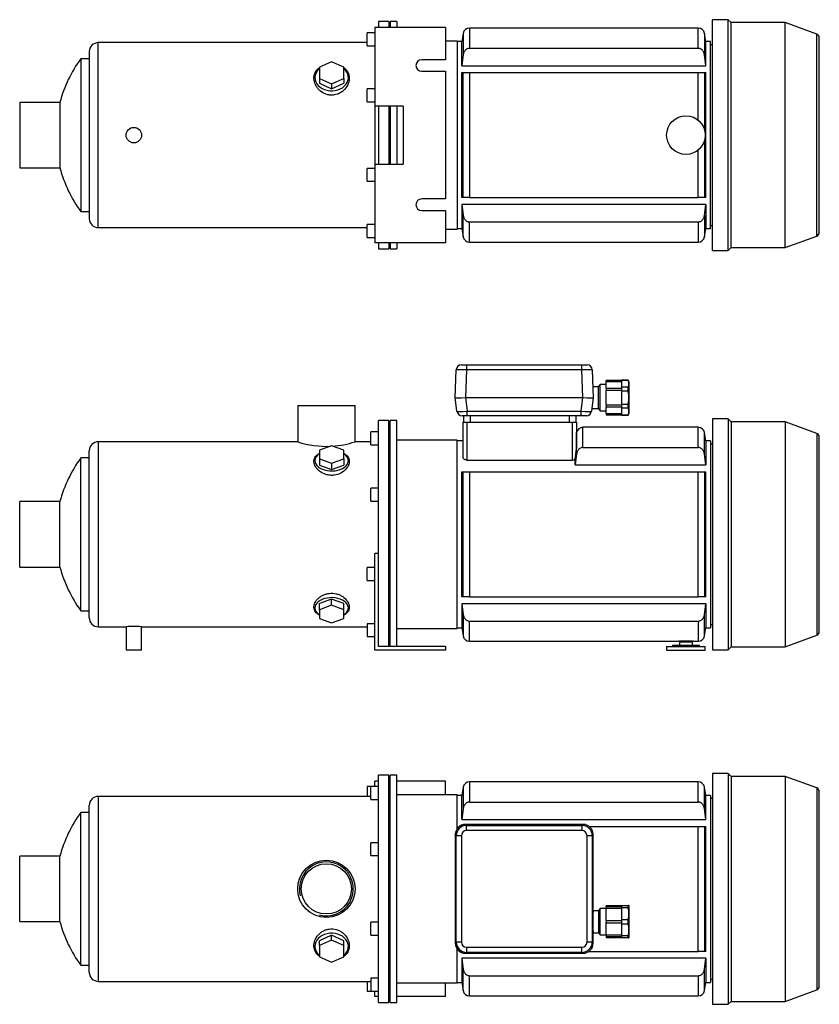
# Model space of a CAD drawing. Header units: millimetres. Extents: x 29 to 1195, y 10 to 789.
# Tile 1 of 2: x 29 to 649, y 25 to 789. Entities that reach past the tile are written whole.
import ezdxf

# ---------------------------------------------------------------- set-up
doc = ezdxf.new("R2010")
doc.units = ezdxf.units.MM
for name, color, linetype in [('BASETTA_MEC_80-9', 7, 'Continuous'), ('CARCASSA_MEC_90_', 7, 'Continuous'), ('COPRIVENTOLA_MEC', 7, 'Continuous'), ('CORPO_MH_9_[7]', 7, 'Continuous'), ('FLANGIA_MOTORE_T', 7, 'Continuous'), ('GHIERA_PG13_5_CO', 7, 'Continuous'), ('PIEDINO_MEC_90_I', 7, 'Continuous'), ('STAFFA_3-5-9_INT', 7, 'Continuous')]:
    doc.layers.add(name, color=color, linetype=linetype)

# ---------------------------------------------------------------- blocks, each defined once
blk = doc.blocks.new('SE1')
at = {"layer": 'BASETTA_MEC_80-9', "color": 7, "linetype": 'Continuous'}
for p, q in [((466, 164.77), (374.99, 164.77)), ((374.99, 164.77), (375.75, 164.02)), ((375.75, 164.02), (465.24, 164.02)), ((375.75, 160.02), (375.75, 164.02)), ((465.24, 164.02), (466, 164.77)), ((465.24, 164.02), (465.24, 160.02)), ((366.99, 156.78), (366.99, 72.77)), ((367.75, 156.02), (366.99, 156.78)), ((367.75, 73.52), (367.75, 156.02)), ((371.75, 156.02), (367.75, 156.02)), ((371.75, 156.02), (371.75, 73.52)), ((465.24, 160.02), (375.75, 160.02)), ((469.24, 73.52), (469.24, 156.02)), ((473.24, 156.02), (469.24, 156.02)), ((473.99, 156.78), (473.24, 156.02)), ((473.24, 156.02), (473.24, 73.52)), ((473.99, 97.77), (473.99, 156.78)), ((479.49, 99.47), (477.99, 97.97)), ((479.49, 79.07), (479.49, 99.47)), ((483.99, 99.47), (479.49, 99.47)), ((477.99, 97.77), (473.99, 97.77)), ((477.99, 97.97), (477.99, 80.57)), ((473.99, 72.77), (473.99, 80.77)), ((473.99, 80.77), (477.99, 80.77)), ((477.99, 80.57), (479.49, 79.07)), ((479.49, 79.07), (483.99, 79.07)), ((366.99, 72.77), (367.75, 73.52)), ((371.75, 73.52), (367.75, 73.52)), ((375.75, 69.53), (465.24, 69.53)), ((375.75, 69.53), (375.75, 65.53)), ((465.24, 65.53), (465.24, 69.53)), ((473.24, 73.52), (469.24, 73.52)), ((473.24, 73.52), (473.99, 72.77)), ((375.75, 65.53), (374.99, 64.77)), ((374.99, 64.77), (466, 64.77)), ((465.24, 65.53), (375.75, 65.53)), ((466, 64.77), (465.24, 65.53))]:
    blk.add_line(p, q, dxfattribs=at)
for centre, start, end in [((375.75, 156.02), 90.03487, 179.96513), ((465.24, 156.02), 0.03487, 89.96513), ((375.75, 73.53), 180.03487, 269.96513), ((465.24, 73.53), 270.03487, 359.96513)]:
    blk.add_arc(centre, 8, start, end, dxfattribs=at)
for centre, major_axis, ratio, start_param, end_param in [((375.01, 156.76), (5.68, -5.68), 0.995756, 2.363621, 3.919564), ((465.98, 156.76), (-5.68, -5.68), 0.995756, 2.363621, 3.919564), ((375.75, 156.02), (2.83, -2.83), 0.998783, 2.356803, 3.926382), ((465.24, 156.02), (-2.83, -2.83), 0.998783, 2.356803, 3.926382), ((473.99, 89.27), (0, -8.5), 0.034921, 3.141593, 6.283185), ((375.01, 72.79), (5.68, 5.68), 0.995756, 2.363621, 3.919564), ((375.75, 73.53), (2.83, 2.83), 0.998783, 2.356803, 3.926382), ((465.24, 73.53), (-2.83, 2.83), 0.998783, 2.356803, 3.926382), ((465.98, 72.79), (-5.68, 5.68), 0.995756, 2.363621, 3.919564)]:
    blk.add_ellipse(centre, major_axis=major_axis, ratio=ratio, start_param=start_param, end_param=end_param, dxfattribs=at)
for points in [[(374.93, 164.77), (374.96, 164.77), (374.99, 164.77)], [(466, 164.77), (466.03, 164.77), (466.05, 164.77)], [(366.99, 156.78), (366.99, 156.81), (366.99, 156.83)], [(473.99, 156.83), (473.99, 156.81), (473.99, 156.78)], [(366.99, 72.71), (366.99, 72.74), (366.99, 72.77)], [(473.99, 72.77), (473.99, 72.74), (473.99, 72.71)], [(374.99, 64.77), (374.96, 64.77), (374.93, 64.77)], [(466.05, 64.77), (466.03, 64.77), (466, 64.77)]]:
    blk.add_open_spline(points, degree=2, dxfattribs=at)
at = {"layer": 'CARCASSA_MEC_90_', "color": 7, "linetype": 'Continuous'}
for p, q in [((373.12, 193.64), (371.99, 187.27)), ((373.12, 193.64), (373.12, 176.97)), ((378.04, 197.77), (378.04, 182.13)), ((555.45, 197.77), (378.04, 197.77)), ((555.45, 182.13), (555.45, 197.77)), ((560.37, 176.97), (560.37, 193.64)), ((561.49, 187.27), (560.37, 193.64)), ((371.99, 187.27), (368.49, 187.27)), ((371.99, 168.66), (371.99, 187.27)), ((561.49, 168.66), (561.49, 187.27)), ((564.99, 187.27), (561.49, 187.27)), ((564.99, 187.27), (564.99, 42.27)), ((566.49, 184.77), (564.99, 184.77)), ((373.12, 176.97), (371.99, 168.66)), ((378.04, 182.13), (555.45, 182.13)), ((561.49, 168.66), (560.37, 176.97)), ((371.99, 168.66), (561.49, 168.66)), ((470.67, 163.27), (555.45, 163.27)), ((555.45, 66.27), (555.45, 163.27)), ((555.45, 163.27), (560.37, 163.27)), ((560.37, 163.27), (561.49, 163.27)), ((560.37, 163.27), (560.37, 66.27)), ((561.49, 66.27), (561.49, 163.27)), ((470.67, 66.27), (555.45, 66.27)), ((560.37, 66.27), (555.45, 66.27)), ((561.49, 66.27), (560.37, 66.27)), ((561.49, 60.89), (371.99, 60.89)), ((371.99, 60.89), (371.99, 42.27)), ((560.37, 52.58), (561.49, 60.89)), ((561.49, 60.89), (561.49, 42.27)), ((373.12, 35.91), (373.12, 52.58)), ((378.04, 47.42), (555.45, 47.42)), ((378.04, 31.77), (378.04, 47.42)), ((555.45, 47.42), (555.45, 31.77)), ((560.37, 35.91), (560.37, 52.58)), ((368.49, 42.27), (371.99, 42.27)), ((371.99, 42.27), (373.12, 35.91)), ((560.37, 35.91), (561.49, 42.27)), ((561.49, 42.27), (564.99, 42.27)), ((564.99, 44.77), (566.49, 44.77)), ((378.04, 31.77), (555.45, 31.77))]:
    blk.add_line(p, q, dxfattribs=at)
for centre, start, end in [((378.04, 192.77), 90, 170), ((555.45, 192.77), 10, 90), ((378.04, 36.77), 190, 270), ((555.45, 36.77), 270, 350)]:
    blk.add_arc(centre, 5, start, end, dxfattribs=at)
for points, knots in [([(378.04, 182.13), (377.71, 182.13), (377.39, 182.09), (376.77, 181.94), (376.46, 181.82), (375.88, 181.54), (375.61, 181.36), (375.09, 180.96), (374.86, 180.73), (374.44, 180.24), (374.24, 179.98), (373.9, 179.43), (373.76, 179.14), (373.5, 178.54), (373.4, 178.23), (373.23, 177.61), (373.16, 177.29), (373.12, 176.97)], [0, 0, 0, 0, 0.125, 0.125, 0.25, 0.25, 0.375, 0.375, 0.5, 0.5, 0.625, 0.625, 0.75, 0.75, 0.875, 0.875, 1, 1, 1, 1]), ([(560.37, 176.97), (560.28, 177.61), (560.12, 178.23), (559.74, 179.13), (559.59, 179.42), (559.25, 179.97), (559.06, 180.23), (558.64, 180.72), (558.4, 180.95), (557.89, 181.35), (557.62, 181.53), (557.18, 181.75), (557.03, 181.81), (556.73, 181.93), (556.57, 181.97), (556.1, 182.09), (555.78, 182.13), (555.45, 182.13)], [0, 0, 0, 0, 0.25, 0.25, 0.375, 0.375, 0.5, 0.5, 0.625, 0.625, 0.75, 0.75, 0.8125, 0.8125, 0.875, 0.875, 1, 1, 1, 1]), ([(373.12, 52.58), (373.21, 51.94), (373.37, 51.31), (373.75, 50.42), (373.9, 50.13), (374.24, 49.58), (374.43, 49.32), (374.85, 48.83), (375.09, 48.6), (375.6, 48.19), (375.87, 48.02), (376.3, 47.8), (376.46, 47.73), (376.76, 47.62), (376.92, 47.57), (377.39, 47.46), (377.71, 47.42), (378.04, 47.42)], [0, 0, 0, 0, 0.25, 0.25, 0.375, 0.375, 0.5, 0.5, 0.625, 0.625, 0.75, 0.75, 0.8125, 0.8125, 0.875, 0.875, 1, 1, 1, 1]), ([(555.45, 47.42), (555.77, 47.42), (556.09, 47.46), (556.72, 47.61), (557.03, 47.72), (557.61, 48.01), (557.88, 48.19), (558.39, 48.59), (558.63, 48.82), (559.05, 49.31), (559.25, 49.57), (559.58, 50.12), (559.73, 50.41), (559.99, 51.01), (560.09, 51.31), (560.26, 51.94), (560.33, 52.26), (560.37, 52.58)], [0, 0, 0, 0, 0.125, 0.125, 0.25, 0.25, 0.375, 0.375, 0.5, 0.5, 0.625, 0.625, 0.75, 0.75, 0.875, 0.875, 1, 1, 1, 1])]:
    blk.add_open_spline(points, degree=3, knots=knots, dxfattribs=at)
blk.add_open_spline([(371.99, 60.89), (372.36, 58.12), (372.73, 55.35), (373.12, 52.58)], degree=3, dxfattribs=at)
at = {"layer": 'COPRIVENTOLA_MEC', "color": 7, "linetype": 'Continuous'}
for p, q in [((566.49, 204.32), (566.49, 25.22)), ((578.79, 204.32), (566.49, 204.32)), ((578.79, 204.32), (578.79, 25.22)), ((581.09, 202.02), (578.79, 204.32)), ((581.09, 202.02), (581.09, 27.52)), ((622.94, 202.02), (581.09, 202.02)), ((622.94, 202.02), (622.94, 27.52)), ((647.52, 193.08), (622.94, 202.02)), ((647.52, 193.08), (647.52, 36.47)), ((649.49, 39.29), (649.49, 190.26)), ((622.94, 27.52), (647.52, 36.47)), ((566.49, 25.22), (578.79, 25.22)), ((578.79, 25.22), (581.09, 27.52)), ((581.09, 27.52), (622.94, 27.52))]:
    blk.add_line(p, q, dxfattribs=at)
for centre, start, end in [((646.49, 190.26), 0, 70), ((646.49, 39.29), 290, 0)]:
    blk.add_arc(centre, 3, start, end, dxfattribs=at)
at = {"layer": 'CORPO_MH_9_[7]', "color": 7, "linetype": 'Continuous'}
for p, q in [((307.49, 26.52), (307.49, 203.02)), ((315.49, 203.02), (307.49, 203.02)), ((315.49, 26.52), (315.49, 203.02)), ((301.49, 184.15), (301.49, 194.15)), ((307.49, 194.15), (301.49, 194.15)), ((89.89, 186.52), (89.89, 43.02)), ((301.49, 186.52), (89.89, 186.52)), ((301.49, 184.15), (307.49, 184.15)), ((82.89, 50.02), (82.89, 179.52)), ((76.34, 55.52), (76.34, 174.02)), ((82.89, 174.02), (76.34, 174.02)), ((301.49, 140.58), (301.49, 150.58)), ((307.49, 150.58), (301.49, 150.58)), ((28.89, 89.37), (28.89, 140.17)), ((60.17, 140.17), (28.89, 140.17)), ((60.17, 89.37), (60.17, 140.17)), ((301.49, 140.58), (307.49, 140.58)), ((28.89, 89.37), (60.17, 89.37)), ((301.49, 78.97), (301.49, 88.97)), ((307.49, 88.97), (301.49, 88.97)), ((270.99, 78.78), (261.49, 74.46)), ((280.49, 74.46), (270.99, 78.78)), ((270.99, 75.09), (270.99, 78.78)), ((301.49, 78.97), (307.49, 78.97)), ((270.99, 75.09), (261.49, 70.77)), ((261.49, 70.77), (261.49, 74.46)), ((261.49, 70.77), (261.49, 62.12)), ((280.49, 70.77), (270.99, 75.09)), ((280.49, 70.77), (280.49, 74.46)), ((280.49, 62.12), (280.49, 70.77)), ((261.49, 62.12), (270.99, 57.8)), ((270.99, 57.8), (280.49, 62.12)), ((76.34, 55.52), (82.89, 55.52)), ((89.89, 43.02), (301.49, 43.02)), ((301.49, 45.4), (301.49, 35.4)), ((307.49, 45.4), (301.49, 45.4)), ((301.49, 35.4), (307.49, 35.4)), ((307.49, 26.52), (315.49, 26.52))]:
    blk.add_line(p, q, dxfattribs=at)
for radius in [22.25, 19.48]:
    blk.add_circle((266.89, 114.77), radius, dxfattribs=at)
for centre, radius, start, end in [((89.89, 179.52), 7, 90, 180), ((156.89, 114.77), 100, 143.66538, 165.28566), ((266.89, 114.77), 20.95, 255, 195), ((156.89, 114.77), 100, 194.71434, 216.33462), ((89.89, 50.02), 7, 180, 270)]:
    blk.add_arc(centre, radius, start, end, dxfattribs=at)
for start_param, end_param in [(2.390244, 6.283185), (0, 0.751348)]:
    blk.add_ellipse((270.99, 70.14), major_axis=(-13, 0), ratio=0.788011, start_param=start_param, end_param=end_param, dxfattribs=at)
blk.add_open_spline([(261.49, 62.38), (261.13, 62.65), (260.79, 62.94), (259.9, 63.77), (259.41, 64.34), (258.13, 66.21), (257.59, 67.58), (257.14, 70.53), (257.23, 72.05), (258.08, 75.13), (258.81, 76.62), (260.36, 78.71), (260.94, 79.36), (262.24, 80.58), (262.96, 81.15), (264.52, 82.14), (265.35, 82.56), (267.1, 83.23), (268.03, 83.49), (270.86, 83.93), (272.83, 83.8), (275.56, 83.01), (276.45, 82.64), (278.1, 81.77), (278.87, 81.26), (281, 79.54), (282.15, 78.17), (283.85, 75.27), (284.4, 73.71), (284.85, 70.66), (284.75, 69.13), (283.91, 66.33), (283.17, 65.01), (281.67, 63.35), (281.12, 62.85), (280.52, 62.4)], degree=3, knots=[0.1389216, 0.1389216, 0.1389216, 0.1389216, 0.15625, 0.15625, 0.1875, 0.1875, 0.25, 0.25, 0.3125, 0.3125, 0.375, 0.375, 0.40625, 0.40625, 0.4375, 0.4375, 0.46875, 0.46875, 0.5, 0.5, 0.5625, 0.5625, 0.59375, 0.59375, 0.625, 0.625, 0.6875, 0.6875, 0.75, 0.75, 0.8125, 0.8125, 0.875, 0.875, 0.9041554, 0.9041554, 0.9041554, 0.9041554], dxfattribs=at)
at = {"layer": 'FLANGIA_MOTORE_T', "color": 7, "linetype": 'Continuous'}
for p, q in [((316.49, 201.52), (315.49, 201.52)), ((316.49, 26.52), (316.49, 203.02)), ((321.49, 203.02), (316.49, 203.02)), ((321.49, 26.52), (321.49, 203.02)), ((368.49, 187.77), (321.49, 187.77)), ((368.49, 161.45), (368.49, 187.77)), ((368.49, 41.77), (368.49, 68.09)), ((321.49, 41.77), (368.49, 41.77)), ((315.49, 28.02), (316.49, 28.02)), ((316.49, 26.52), (321.49, 26.52))]:
    blk.add_line(p, q, dxfattribs=at)
at = {"layer": 'GHIERA_PG13_5_CO', "color": 7, "linetype": 'Continuous'}
for p, q in [((483.99, 100.85), (483.99, 101.52)), ((495.99, 101.52), (483.99, 101.52)), ((483.99, 100.85), (483.99, 99.52)), ((495.99, 100.85), (483.99, 100.85)), ((483.99, 89.97), (483.99, 99.52)), ((495.99, 99.52), (483.99, 99.52)), ((495.99, 101.77), (495.99, 99.94)), ((495.99, 101.77), (501.13, 101.77)), ((495.99, 99.94), (495.99, 91.11)), ((501.13, 99.94), (495.99, 99.94)), ((501.13, 99.94), (501.13, 101.77)), ((501.71, 101.77), (501.13, 101.77)), ((501.99, 101.27), (501.71, 101.77)), ((501.99, 77.27), (501.99, 101.27)), ((483.99, 90.02), (483.99, 88.52)), ((495.99, 90.02), (483.99, 90.02)), ((483.99, 79.03), (483.99, 88.57)), ((483.99, 88.52), (495.99, 88.52)), ((495.99, 91.11), (495.99, 87.44)), ((495.99, 91.11), (501.13, 91.11)), ((495.99, 87.44), (495.99, 78.61)), ((501.13, 87.44), (495.99, 87.44)), ((501.13, 87.44), (501.13, 91.11)), ((483.99, 79.03), (495.99, 79.03)), ((483.99, 79.03), (483.99, 77.7)), ((483.99, 77.7), (483.99, 77.02)), ((483.99, 77.7), (495.99, 77.7)), ((483.99, 77.02), (495.99, 77.02)), ((495.99, 78.61), (495.99, 76.77)), ((495.99, 78.61), (501.13, 78.61)), ((501.13, 76.77), (495.99, 76.77)), ((501.13, 76.77), (501.13, 78.61)), ((501.13, 76.77), (501.71, 76.77)), ((501.71, 76.77), (501.99, 77.27))]:
    blk.add_line(p, q, dxfattribs=at)
for centre in [(484.46, 95.52), (484.46, 83.02)]:
    blk.add_arc(centre, 17.24, 345.1617, 14.8383, dxfattribs=at)
at = {"layer": 'STAFFA_3-5-9_INT', "color": 7, "linetype": 'Continuous'}
for p, q in [((298.49, 194.15), (298.49, 186.52)), ((301.49, 194.15), (298.49, 194.15)), ((307.49, 198.27), (304.49, 198.27)), ((304.49, 194.15), (304.49, 198.27)), ((359.49, 198.27), (321.49, 198.27)), ((359.49, 187.77), (359.49, 198.27)), ((298.49, 43.02), (298.49, 35.4)), ((359.49, 31.27), (359.49, 41.77)), ((298.49, 35.4), (301.49, 35.4)), ((304.49, 31.27), (304.49, 35.4)), ((307.49, 31.27), (304.49, 31.27)), ((359.49, 31.27), (321.49, 31.27))]:
    blk.add_line(p, q, dxfattribs=at)
blk = doc.blocks.new('SE2')
at = {"layer": 'BASETTA_MEC_80-9', "color": 7, "linetype": 'Continuous'}
for p, q in [((371.75, 521.34), (375.75, 521.34)), ((375.75, 521.34), (465.24, 521.34)), ((375.75, 521.34), (375.75, 517.48)), ((465.24, 521.34), (469.24, 521.34)), ((465.24, 517.48), (465.24, 521.34)), ((366.99, 495.84), (367.75, 517.48)), ((375.75, 517.48), (374.99, 495.84)), ((465.24, 517.48), (375.75, 517.48)), ((466, 495.84), (465.24, 517.48)), ((473.24, 517.48), (473.99, 495.84)), ((477.99, 504.34), (473.7, 504.34)), ((479.49, 506.04), (477.99, 504.54)), ((477.99, 487.14), (477.99, 504.54)), ((479.49, 485.64), (479.49, 506.04)), ((483.99, 506.04), (479.49, 506.04)), ((366.99, 495.84), (366.99, 495.84)), ((368.28, 485.35), (366.99, 495.84)), ((374.93, 495.84), (376.22, 485.35)), ((374.99, 495.84), (466, 495.84)), ((464.77, 485.35), (466.05, 495.84)), ((473.99, 495.84), (472.71, 485.35)), ((473.99, 495.84), (473.99, 495.84)), ((376.22, 481.84), (372.25, 481.84)), ((373.49, 476.84), (373.49, 481.84)), ((376.22, 485.35), (464.77, 485.35)), ((376.22, 481.84), (376.22, 485.35)), ((464.77, 481.84), (376.22, 481.84)), ((378.49, 481.84), (378.49, 476.84)), ((455.49, 476.84), (455.49, 481.84)), ((460.49, 481.84), (460.49, 476.84)), ((464.77, 481.84), (464.77, 485.35)), ((468.74, 481.84), (464.77, 481.84)), ((472.95, 487.34), (477.99, 487.34)), ((477.99, 487.14), (479.49, 485.64)), ((479.49, 485.64), (483.99, 485.64))]:
    blk.add_line(p, q, dxfattribs=at)
for centre, start, end in [((371.75, 517.34), 90, 178), ((469.24, 517.34), 2, 90), ((372.25, 485.84), 187, 270), ((468.74, 485.84), 270, 353)]:
    blk.add_arc(centre, 4, start, end, dxfattribs=at)
for centre, major_axis, ratio, start_param, end_param in [((375.75, 517.34), (-8, 0.14), 0.017434, 4.713302, 6.282881), ((465.24, 517.34), (8, 0.14), 0.017434, 0.000304, 1.569883), ((375.01, 496.19), (-8.02, -0.35), 0.043312, 0.003409, 1.559352), ((465.98, 496.19), (8.02, -0.35), 0.043312, 4.723833, 6.279777), ((376.28, 485.84), (-8, -0.49), 0.060259, 0.003713, 1.559657), ((464.71, 485.84), (8, -0.49), 0.060259, 4.723529, 6.279472)]:
    blk.add_ellipse(centre, major_axis=major_axis, ratio=ratio, start_param=start_param, end_param=end_param, dxfattribs=at)
for points in [[(374.99, 495.84), (374.96, 495.84), (374.93, 495.84)], [(466.05, 495.84), (466.03, 495.84), (466, 495.84)]]:
    blk.add_open_spline(points, degree=2, dxfattribs=at)
at = {"layer": 'CARCASSA_MEC_90_', "color": 7, "linetype": 'Continuous'}
for p, q in [((372.99, 449.63), (372.99, 476.84)), ((372.99, 476.84), (375.99, 476.84)), ((375.99, 476.84), (457.99, 476.84)), ((375.99, 476.84), (375.99, 447.46)), ((457.99, 447.46), (457.99, 476.84)), ((457.99, 476.84), (460.99, 476.84)), ((460.99, 476.84), (460.99, 456.4)), ((461.12, 468.71), (460.99, 468.01)), ((461.12, 452.03), (461.12, 468.71)), ((466.04, 457.2), (466.04, 472.84)), ((555.45, 472.84), (466.04, 472.84)), ((555.45, 457.2), (555.45, 472.84)), ((560.37, 452.03), (560.37, 468.71)), ((561.49, 462.34), (560.37, 468.71)), ((372.99, 462.34), (368.49, 462.34)), ((561.49, 462.34), (561.49, 443.73)), ((564.99, 462.34), (561.49, 462.34)), ((564.99, 462.34), (564.99, 317.34)), ((566.49, 459.84), (564.99, 459.84)), ((461.12, 452.03), (459.99, 443.73)), ((466.04, 457.2), (555.45, 457.2)), ((561.49, 443.73), (560.37, 452.03)), ((375.99, 447.46), (457.99, 447.46)), ((459.99, 443.73), (459.99, 448.04)), ((459.99, 443.73), (561.49, 443.73)), ((371.99, 341.34), (371.99, 438.34)), ((371.99, 438.34), (373.12, 438.34)), ((373.12, 341.34), (373.12, 438.34)), ((373.12, 438.34), (378.04, 438.34)), ((378.04, 438.34), (555.45, 438.34)), ((378.04, 438.34), (378.04, 341.34)), ((555.45, 341.34), (555.45, 438.34)), ((555.45, 438.34), (560.37, 438.34)), ((560.37, 438.34), (561.49, 438.34)), ((560.37, 438.34), (560.37, 341.34)), ((561.49, 341.34), (561.49, 438.34)), ((373.12, 341.34), (371.99, 341.34)), ((378.04, 341.34), (373.12, 341.34)), ((378.04, 341.34), (555.45, 341.34)), ((560.37, 341.34), (555.45, 341.34)), ((561.49, 341.34), (560.37, 341.34)), ((561.49, 335.95), (371.99, 335.95)), ((371.99, 335.95), (371.99, 317.34)), ((371.99, 335.95), (373.12, 327.65)), ((560.37, 327.65), (561.49, 335.95)), ((561.49, 335.95), (561.49, 317.34)), ((373.12, 327.65), (373.12, 310.97)), ((378.04, 322.49), (555.45, 322.49)), ((378.04, 306.84), (378.04, 322.49)), ((555.45, 322.49), (555.45, 306.84)), ((560.37, 310.97), (560.37, 327.65)), ((368.49, 317.34), (371.99, 317.34)), ((371.99, 317.34), (373.12, 310.97)), ((560.37, 310.97), (561.49, 317.34)), ((561.49, 317.34), (564.99, 317.34)), ((564.99, 319.84), (566.49, 319.84)), ((378.04, 306.84), (540.49, 306.84)), ((540.49, 306.84), (551.49, 306.84)), ((551.49, 306.84), (555.45, 306.84))]:
    blk.add_line(p, q, dxfattribs=at)
for centre, radius, start, end in [((466.04, 467.84), 5, 90, 170), ((555.45, 467.84), 5, 10, 90), ((295.14, 472), 166.58, 351.73034, 354.62631), ((458.03, 451.1), 3.64, 269.44809, 302.65314), ((378.04, 311.84), 5, 190, 270), ((545.99, 224.01), 83.01, 86.2011, 93.7989), ((555.45, 311.84), 5, 270, 350)]:
    blk.add_arc(centre, radius, start, end, dxfattribs=at)
for points, knots in [([(466.04, 457.2), (465.71, 457.2), (465.39, 457.16), (464.77, 457.01), (464.46, 456.89), (463.88, 456.6), (463.61, 456.43), (463.09, 456.02), (462.86, 455.8), (462.44, 455.31), (462.24, 455.04), (461.9, 454.49), (461.76, 454.21), (461.5, 453.61), (461.4, 453.3), (461.23, 452.67), (461.16, 452.36), (461.12, 452.03)], [0, 0, 0, 0, 0.125, 0.125, 0.25, 0.25, 0.375, 0.375, 0.5, 0.5, 0.625, 0.625, 0.75, 0.75, 0.875, 0.875, 1, 1, 1, 1]), ([(560.37, 452.03), (560.28, 452.68), (560.12, 453.3), (559.74, 454.19), (559.59, 454.48), (559.25, 455.04), (559.06, 455.3), (558.64, 455.79), (558.4, 456.02), (557.89, 456.42), (557.62, 456.6), (557.18, 456.82), (557.03, 456.88), (556.73, 456.99), (556.57, 457.04), (556.1, 457.16), (555.78, 457.2), (555.45, 457.2)], [0, 0, 0, 0, 0.25, 0.25, 0.375, 0.375, 0.5, 0.5, 0.625, 0.625, 0.75, 0.75, 0.8125, 0.8125, 0.875, 0.875, 1, 1, 1, 1]), ([(375.99, 447.46), (375.77, 447.46), (375.56, 447.48), (375.13, 447.55), (374.93, 447.61), (374.55, 447.74), (374.37, 447.82), (374.05, 448), (373.9, 448.09), (373.64, 448.31), (373.53, 448.42), (373.34, 448.65), (373.25, 448.77), (373.06, 449.13), (372.99, 449.38), (372.99, 449.63)], [0, 0, 0, 0, 0.125, 0.125, 0.25, 0.25, 0.375, 0.375, 0.5, 0.5, 0.625, 0.625, 0.75, 0.75, 1, 1, 1, 1]), ([(373.12, 327.65), (373.21, 327), (373.37, 326.38), (373.75, 325.49), (373.9, 325.2), (374.24, 324.64), (374.43, 324.38), (374.85, 323.89), (375.09, 323.66), (375.6, 323.26), (375.87, 323.09), (376.3, 322.87), (376.46, 322.8), (376.76, 322.69), (376.92, 322.64), (377.39, 322.53), (377.71, 322.49), (378.04, 322.49)], [0, 0, 0, 0, 0.25, 0.25, 0.375, 0.375, 0.5, 0.5, 0.625, 0.625, 0.75, 0.75, 0.8125, 0.8125, 0.875, 0.875, 1, 1, 1, 1]), ([(555.45, 322.49), (555.77, 322.49), (556.09, 322.52), (556.72, 322.68), (557.03, 322.79), (557.61, 323.08), (557.88, 323.25), (558.39, 323.66), (558.63, 323.88), (559.05, 324.37), (559.25, 324.64), (559.58, 325.19), (559.73, 325.48), (559.99, 326.07), (560.09, 326.38), (560.26, 327.01), (560.33, 327.32), (560.37, 327.65)], [0, 0, 0, 0, 0.125, 0.125, 0.25, 0.25, 0.375, 0.375, 0.5, 0.5, 0.625, 0.625, 0.75, 0.75, 0.875, 0.875, 1, 1, 1, 1])]:
    blk.add_open_spline(points, degree=3, knots=knots, dxfattribs=at)
at = {"layer": 'COPRIVENTOLA_MEC', "color": 7, "linetype": 'Continuous'}
for p, q in [((566.49, 479.39), (566.49, 300.29)), ((578.79, 479.39), (566.49, 479.39)), ((578.79, 479.39), (578.79, 300.29)), ((581.09, 477.09), (578.79, 479.39)), ((581.09, 477.09), (581.09, 302.59)), ((622.94, 477.09), (581.09, 477.09)), ((622.94, 477.09), (622.94, 302.59)), ((647.52, 468.14), (622.94, 477.09)), ((647.52, 468.14), (647.52, 311.54)), ((649.49, 314.36), (649.49, 465.32)), ((622.94, 302.59), (647.52, 311.54)), ((566.49, 300.29), (578.79, 300.29)), ((578.79, 300.29), (581.09, 302.59)), ((581.09, 302.59), (622.94, 302.59))]:
    blk.add_line(p, q, dxfattribs=at)
for centre, start, end in [((646.49, 465.32), 0, 70), ((646.49, 314.36), 290, 0)]:
    blk.add_arc(centre, 3, start, end, dxfattribs=at)
at = {"layer": 'CORPO_MH_9_[7]', "color": 7, "linetype": 'Continuous'}
for p, q in [((244.64, 489.84), (289.14, 489.84)), ((244.64, 489.84), (244.64, 461.58)), ((289.14, 461.59), (289.14, 489.84)), ((307.49, 361.28), (307.49, 478.09)), ((315.49, 478.09), (307.49, 478.09)), ((315.49, 302.84), (315.49, 478.09)), ((301.49, 459.21), (301.49, 469.21)), ((307.49, 469.21), (301.49, 469.21)), ((89.89, 461.59), (89.89, 318.09)), ((244.66, 461.59), (89.89, 461.59)), ((270.99, 458.45), (261.49, 455.08)), ((280.49, 455.08), (270.99, 458.45)), ((301.49, 461.59), (289.14, 461.59)), ((301.49, 459.21), (307.49, 459.21)), ((82.89, 325.09), (82.89, 454.59)), ((261.49, 455.08), (261.49, 448.32)), ((280.49, 448.32), (280.49, 455.08)), ((76.34, 330.59), (76.34, 449.09)), ((82.89, 449.09), (76.34, 449.09)), ((261.49, 448.32), (261.49, 443.59)), ((261.49, 448.32), (270.99, 444.95)), ((261.49, 443.59), (270.99, 440.22)), ((270.99, 444.95), (280.49, 448.32)), ((270.99, 444.95), (270.99, 440.22)), ((270.99, 440.22), (280.49, 443.59)), ((280.49, 448.32), (280.49, 443.59)), ((301.49, 415.65), (301.49, 425.65)), ((307.49, 425.65), (301.49, 425.65)), ((28.89, 364.44), (28.89, 415.24)), ((60.17, 415.24), (28.89, 415.24)), ((60.17, 364.44), (60.17, 415.24)), ((301.49, 415.65), (307.49, 415.65)), ((28.89, 364.44), (60.17, 364.44)), ((270.99, 339.46), (261.49, 336.09)), ((261.49, 331.36), (261.49, 336.09)), ((280.49, 336.09), (270.99, 339.46)), ((270.99, 334.74), (270.99, 339.46)), ((280.49, 331.36), (280.49, 336.09)), ((76.34, 330.59), (82.89, 330.59)), ((270.99, 334.74), (261.49, 331.36)), ((261.49, 331.36), (261.49, 324.6)), ((280.49, 331.36), (270.99, 334.74)), ((280.49, 324.6), (280.49, 331.36)), ((261.49, 324.6), (270.99, 321.23)), ((270.99, 321.23), (280.49, 324.6)), ((89.89, 318.09), (111.49, 318.09)), ((111.49, 318.09), (111.49, 299.84)), ((123.42, 318.09), (298.49, 318.09)), ((123.49, 299.84), (123.49, 318.09)), ((123.49, 299.84), (111.49, 299.84))]:
    blk.add_line(p, q, dxfattribs=at)
for centre, radius, start, end in [((89.89, 454.59), 7, 90, 180), ((266.89, 529.74), 71.69, 251.91823, 272.61723), ((266.89, 529.74), 71.69, 273.78942, 288.08177), ((156.89, 389.84), 100, 143.66538, 165.28566), ((156.89, 389.84), 100, 194.71434, 216.33462), ((89.89, 325.09), 7, 180, 270), ((117.49, 246.58), 71.76, 85.20375, 94.79625)]:
    blk.add_arc(centre, radius, start, end, dxfattribs=at)
for centre, start_param, end_param in [((270.99, 446.97), 0, 3.892941), ((270.99, 446.97), 5.531837, 6.283185), ((270.99, 332.71), 2.390244, 6.283185), ((270.99, 332.71), 0, 0.751348)]:
    blk.add_ellipse(centre, major_axis=(-13, 0), ratio=0.615661, start_param=start_param, end_param=end_param, dxfattribs=at)
for points, knots in [([(272.97, 435.69), (272.02, 435.56), (271.07, 435.53), (269.17, 435.64), (268.22, 435.78), (265.48, 436.46), (263.81, 437.24), (261.69, 438.68), (261.04, 439.21), (259.9, 440.31), (259.41, 440.89), (258.13, 442.68), (257.59, 443.92), (257.14, 446.36), (257.23, 447.51), (258.08, 449.67), (258.81, 450.63), (260.33, 451.85), (260.87, 452.2), (261.47, 452.52)], [0, 0, 0, 0, 0.03125, 0.03125, 0.0625, 0.0625, 0.125, 0.125, 0.15625, 0.15625, 0.1875, 0.1875, 0.25, 0.25, 0.3125, 0.3125, 0.375, 0.375, 0.4043708, 0.4043708, 0.4043708, 0.4043708]), ([(280.52, 452.52), (281.52, 451.99), (282.35, 451.37), (283.85, 449.76), (284.4, 448.71), (284.85, 446.46), (284.75, 445.24), (283.91, 442.8), (283.17, 441.55), (281.12, 439.27), (279.79, 438.21), (276.69, 436.55), (274.88, 435.94), (272.97, 435.69)], [0.6394434, 0.6394434, 0.6394434, 0.6394434, 0.6875, 0.6875, 0.75, 0.75, 0.8125, 0.8125, 0.875, 0.875, 0.9375, 0.9375, 1, 1, 1, 1]), ([(261.49, 327.15), (261.13, 327.34), (260.79, 327.54), (259.9, 328.14), (259.41, 328.56), (258.13, 329.93), (257.59, 330.96), (257.14, 333.24), (257.23, 334.43), (258.08, 336.9), (258.81, 338.12), (260.36, 339.84), (260.94, 340.39), (262.24, 341.4), (262.96, 341.88), (264.52, 342.71), (265.35, 343.07), (267.1, 343.64), (268.03, 343.86), (270.86, 344.24), (272.83, 344.13), (275.56, 343.45), (276.45, 343.14), (278.1, 342.41), (278.87, 341.97), (281, 340.53), (282.15, 339.39), (283.85, 337.01), (284.4, 335.76), (284.85, 333.34), (284.75, 332.16), (283.91, 330.02), (283.17, 329.04), (281.67, 327.84), (281.12, 327.48), (280.52, 327.16)], [0.1389216, 0.1389216, 0.1389216, 0.1389216, 0.15625, 0.15625, 0.1875, 0.1875, 0.25, 0.25, 0.3125, 0.3125, 0.375, 0.375, 0.40625, 0.40625, 0.4375, 0.4375, 0.46875, 0.46875, 0.5, 0.5, 0.5625, 0.5625, 0.59375, 0.59375, 0.625, 0.625, 0.6875, 0.6875, 0.75, 0.75, 0.8125, 0.8125, 0.875, 0.875, 0.9041554, 0.9041554, 0.9041554, 0.9041554])]:
    blk.add_open_spline(points, degree=3, knots=knots, dxfattribs=at)
at = {"layer": 'FLANGIA_MOTORE_T', "color": 7, "linetype": 'Continuous'}
for p, q in [((316.49, 476.59), (315.49, 476.59)), ((316.49, 302.84), (316.49, 478.09)), ((321.49, 478.09), (316.49, 478.09)), ((321.49, 302.84), (321.49, 478.09)), ((368.49, 462.84), (321.49, 462.84)), ((368.49, 316.84), (368.49, 462.84)), ((321.49, 316.84), (368.49, 316.84)), ((315.49, 303.09), (316.49, 303.09))]:
    blk.add_line(p, q, dxfattribs=at)
at = {"layer": 'GHIERA_PG13_5_CO', "color": 7, "linetype": 'Continuous'}
for p, q in [((483.99, 508.07), (483.99, 509.09)), ((495.99, 509.09), (483.99, 509.09)), ((483.99, 502.84), (483.99, 508.07)), ((495.99, 508.07), (483.99, 508.07)), ((495.99, 509.22), (495.99, 509.34)), ((501.13, 509.34), (495.99, 509.34)), ((495.99, 509.22), (495.99, 504.12)), ((501.13, 509.22), (495.99, 509.22)), ((501.13, 509.22), (501.13, 509.34)), ((501.99, 507.84), (501.13, 509.34)), ((501.99, 483.84), (501.99, 507.84)), ((483.99, 502.84), (483.99, 501.35)), ((495.99, 502.84), (483.99, 502.84)), ((483.99, 490.33), (483.99, 501.35)), ((495.99, 501.35), (483.99, 501.35)), ((495.99, 504.12), (495.99, 500.94)), ((495.99, 504.12), (501.13, 504.12)), ((495.99, 500.94), (495.99, 490.74)), ((501.13, 500.94), (495.99, 500.94)), ((501.13, 500.94), (501.13, 504.12)), ((483.99, 490.33), (495.99, 490.33)), ((483.99, 490.33), (483.99, 488.84)), ((495.99, 490.74), (495.99, 487.56)), ((495.99, 490.74), (501.13, 490.74)), ((501.13, 487.56), (501.13, 490.74)), ((483.99, 483.61), (483.99, 488.84)), ((483.99, 488.84), (495.99, 488.84)), ((483.99, 483.61), (495.99, 483.61)), ((483.99, 483.61), (483.99, 482.59)), ((483.99, 482.59), (495.99, 482.59)), ((495.99, 487.56), (495.99, 482.47)), ((501.13, 487.56), (495.99, 487.56)), ((495.99, 482.47), (495.99, 482.34)), ((495.99, 482.47), (501.13, 482.47)), ((495.99, 482.34), (501.13, 482.34)), ((501.13, 482.34), (501.99, 483.84)), ((501.13, 482.47), (501.13, 482.34))]:
    blk.add_line(p, q, dxfattribs=at)
for centre in [(495.75, 506.67), (495.75, 485.02)]:
    blk.add_arc(centre, 5.95, 334.63575, 25.36425, dxfattribs=at)
blk.add_open_spline([(501.13, 490.74), (501.22, 491.16), (501.3, 491.58), (501.44, 492.43), (501.51, 492.85), (501.65, 494.14), (501.71, 494.99), (501.71, 496.69), (501.65, 497.55), (501.46, 499.25), (501.31, 500.1), (501.13, 500.94)], degree=3, knots=[0, 0, 0, 0, 0.125, 0.125, 0.25, 0.25, 0.5, 0.5, 0.75, 0.75, 1, 1, 1, 1], dxfattribs=at)
at = {"layer": 'PIEDINO_MEC_90_I', "color": 7, "linetype": 'Continuous'}
for p, q in [((540.99, 306.34), (550.99, 306.34)), ((540.99, 306.34), (540.99, 303.84)), ((550.99, 303.84), (550.99, 306.34)), ((530.99, 302.84), (560.99, 302.84)), ((530.99, 302.84), (530.99, 299.84)), ((530.99, 299.84), (560.99, 299.84)), ((535.49, 303.84), (556.49, 303.84)), ((535.49, 303.84), (535.49, 302.84)), ((556.49, 302.84), (556.49, 303.84)), ((560.99, 299.84), (560.99, 302.84))]:
    blk.add_line(p, q, dxfattribs=at)
at = {"layer": 'STAFFA_3-5-9_INT', "color": 7, "linetype": 'Continuous'}
for p, q in [((304.49, 299.84), (304.49, 374.84)), ((307.49, 374.84), (304.49, 374.84)), ((298.49, 354.03), (298.49, 364.03)), ((304.49, 364.03), (298.49, 364.03)), ((307.49, 302.84), (307.49, 361.28)), ((298.49, 354.03), (304.49, 354.03)), ((298.49, 320.47), (298.49, 310.47)), ((304.49, 320.47), (298.49, 320.47)), ((298.49, 310.47), (304.49, 310.47)), ((359.49, 299.84), (304.49, 299.84)), ((359.49, 302.84), (307.49, 302.84)), ((359.49, 302.84), (359.49, 299.84))]:
    blk.add_line(p, q, dxfattribs=at)
blk = doc.blocks.new('SE3')
at = {"layer": 'CARCASSA_MEC_90_', "color": 7, "linetype": 'Continuous'}
for p, q in [((378.04, 782.5), (378.04, 766.85)), ((555.45, 782.5), (378.04, 782.5)), ((555.45, 766.85), (555.45, 782.5)), ((371.99, 772), (368.49, 772)), ((373.12, 778.36), (371.99, 772)), ((371.99, 753.38), (371.99, 772)), ((373.12, 778.36), (373.12, 761.69)), ((560.37, 778.36), (560.37, 761.69)), ((561.49, 772), (560.37, 778.36)), ((561.49, 753.38), (561.49, 772)), ((564.99, 772), (561.49, 772)), ((564.99, 627), (564.99, 772)), ((378.04, 766.85), (555.45, 766.85)), ((566.49, 769.5), (564.99, 769.5)), ((561.49, 753.38), (560.37, 761.69)), ((371.99, 753.38), (561.49, 753.38)), ((371.99, 651), (371.99, 748)), ((371.99, 748), (373.12, 748)), ((373.12, 651), (373.12, 748)), ((373.12, 748), (378.04, 748)), ((378.04, 748), (555.45, 748)), ((378.04, 748), (378.04, 651)), ((555.45, 711.14), (555.45, 748)), ((555.45, 748), (560.37, 748)), ((560.37, 748), (561.49, 748)), ((560.37, 748), (560.37, 703.77)), ((561.49, 651), (561.49, 748)), ((560.37, 695.22), (560.37, 651)), ((555.45, 651), (555.45, 687.85)), ((373.12, 651), (371.99, 651)), ((378.04, 651), (373.12, 651)), ((378.04, 651), (555.45, 651)), ((560.37, 651), (555.45, 651)), ((561.49, 651), (560.37, 651)), ((561.49, 645.61), (371.99, 645.61)), ((371.99, 645.61), (371.99, 627)), ((371.99, 645.61), (373.12, 637.3)), ((560.37, 637.3), (561.49, 645.61)), ((561.49, 645.61), (561.49, 627)), ((373.12, 620.63), (373.12, 637.3)), ((560.37, 637.3), (560.37, 620.63)), ((368.49, 627), (371.99, 627)), ((371.99, 627), (373.12, 620.63)), ((378.04, 632.14), (555.45, 632.14)), ((378.04, 616.5), (378.04, 632.14)), ((555.45, 632.14), (555.45, 616.5)), ((560.37, 620.63), (561.49, 627)), ((561.49, 627), (564.99, 627)), ((564.99, 629.5), (566.49, 629.5)), ((378.04, 616.5), (555.45, 616.5))]:
    blk.add_line(p, q, dxfattribs=at)
for centre, start, end in [((378.04, 777.5), 90, 170), ((555.45, 777.5), 10, 90), ((378.04, 621.5), 190, 270), ((555.45, 621.5), 270, 350)]:
    blk.add_arc(centre, 5, start, end, dxfattribs=at)
for points, knots in [([(378.04, 766.85), (377.71, 766.85), (377.39, 766.81), (376.77, 766.66), (376.46, 766.55), (375.88, 766.26), (375.61, 766.08), (375.09, 765.68), (374.86, 765.45), (374.44, 764.96), (374.24, 764.7), (373.9, 764.15), (373.76, 763.86), (373.5, 763.26), (373.4, 762.95), (373.23, 762.33), (373.16, 762.01), (373.12, 761.69)], [0, 0, 0, 0, 0.125, 0.125, 0.25, 0.25, 0.375, 0.375, 0.5, 0.5, 0.625, 0.625, 0.75, 0.75, 0.875, 0.875, 1, 1, 1, 1]), ([(560.37, 761.69), (560.28, 762.33), (560.12, 762.96), (559.74, 763.85), (559.59, 764.14), (559.25, 764.69), (559.06, 764.95), (558.64, 765.44), (558.4, 765.67), (557.89, 766.08), (557.62, 766.25), (557.18, 766.47), (557.03, 766.54), (556.73, 766.65), (556.57, 766.7), (556.1, 766.81), (555.78, 766.85), (555.45, 766.85)], [0, 0, 0, 0, 0.25, 0.25, 0.375, 0.375, 0.5, 0.5, 0.625, 0.625, 0.75, 0.75, 0.8125, 0.8125, 0.875, 0.875, 1, 1, 1, 1]), ([(373.12, 637.3), (373.21, 636.66), (373.37, 636.04), (373.75, 635.14), (373.9, 634.85), (374.24, 634.3), (374.43, 634.04), (374.85, 633.55), (375.09, 633.32), (375.6, 632.92), (375.87, 632.74), (376.3, 632.52), (376.46, 632.45), (376.76, 632.34), (376.92, 632.29), (377.39, 632.18), (377.71, 632.14), (378.04, 632.14)], [0, 0, 0, 0, 0.25, 0.25, 0.375, 0.375, 0.5, 0.5, 0.625, 0.625, 0.75, 0.75, 0.8125, 0.8125, 0.875, 0.875, 1, 1, 1, 1]), ([(555.45, 632.14), (555.77, 632.14), (556.09, 632.18), (556.72, 632.33), (557.03, 632.44), (557.61, 632.73), (557.88, 632.91), (558.39, 633.31), (558.63, 633.54), (559.05, 634.03), (559.25, 634.29), (559.58, 634.84), (559.73, 635.13), (559.99, 635.73), (560.09, 636.04), (560.26, 636.66), (560.33, 636.98), (560.37, 637.3)], [0, 0, 0, 0, 0.125, 0.125, 0.25, 0.25, 0.375, 0.375, 0.5, 0.5, 0.625, 0.625, 0.75, 0.75, 0.875, 0.875, 1, 1, 1, 1])]:
    blk.add_open_spline(points, degree=3, knots=knots, dxfattribs=at)
blk.add_open_spline([(373.12, 761.69), (372.73, 758.92), (372.36, 756.15), (371.99, 753.38)], degree=3, dxfattribs=at)
at = {"layer": 'COPRIVENTOLA_MEC', "color": 7, "linetype": 'Continuous'}
for p, q in [((566.49, 609.95), (566.49, 789.05)), ((578.79, 789.05), (566.49, 789.05)), ((578.79, 609.95), (578.79, 789.05)), ((581.09, 786.75), (578.79, 789.05)), ((581.09, 612.25), (581.09, 786.75)), ((622.94, 786.75), (581.09, 786.75)), ((622.94, 612.25), (622.94, 786.75)), ((647.52, 777.8), (622.94, 786.75)), ((647.52, 621.19), (647.52, 777.8)), ((649.49, 624.01), (649.49, 774.98)), ((622.94, 612.25), (647.52, 621.19)), ((578.79, 609.95), (581.09, 612.25)), ((581.09, 612.25), (622.94, 612.25)), ((566.49, 609.95), (578.79, 609.95))]:
    blk.add_line(p, q, dxfattribs=at)
for centre, start, end in [((646.49, 774.98), 0, 70), ((646.49, 624.01), 290, 0)]:
    blk.add_arc(centre, 3, start, end, dxfattribs=at)
at = {"layer": 'CORPO_MH_9_[7]', "color": 7, "linetype": 'Continuous'}
for p, q in [((307.49, 787.75), (307.49, 783)), ((315.49, 787.75), (307.49, 787.75)), ((315.49, 787.75), (315.49, 783)), ((82.89, 764.25), (82.89, 634.75)), ((89.89, 627.75), (89.89, 771.25)), ((298.49, 771.25), (89.89, 771.25)), ((76.34, 758.75), (76.34, 640.25)), ((82.89, 758.75), (76.34, 758.75)), ((270.99, 756.47), (261.49, 752.15)), ((280.49, 752.15), (270.99, 756.47)), ((261.49, 752.15), (261.49, 743.5)), ((280.49, 743.5), (280.49, 752.15)), ((261.49, 743.5), (261.49, 739.81)), ((261.49, 743.5), (270.99, 739.18)), ((270.99, 739.18), (280.49, 743.5)), ((280.49, 743.5), (280.49, 739.81)), ((261.49, 739.81), (270.99, 735.49)), ((270.99, 735.49), (280.49, 739.81)), ((270.99, 739.18), (270.99, 735.49)), ((28.89, 724.9), (28.89, 674.1)), ((60.17, 724.9), (28.89, 724.9)), ((60.17, 724.9), (60.17, 674.1)), ((307.49, 722), (307.49, 677)), ((315.49, 722), (315.49, 677)), ((28.89, 674.1), (60.17, 674.1)), ((76.34, 640.25), (82.89, 640.25)), ((89.89, 627.75), (298.49, 627.75)), ((307.49, 616), (307.49, 611.25)), ((307.49, 611.25), (315.49, 611.25)), ((315.49, 616), (315.49, 611.25))]:
    blk.add_line(p, q, dxfattribs=at)
blk.add_circle((117.49, 699.5), 6, dxfattribs=at)
for centre, radius, start, end in [((89.89, 764.25), 7, 90, 180), ((156.89, 699.5), 100, 143.66538, 165.28566), ((156.89, 699.5), 100, 194.71434, 216.33462), ((89.89, 634.75), 7, 180, 270)]:
    blk.add_arc(centre, radius, start, end, dxfattribs=at)
for start_param, end_param in [(0, 3.892941), (5.531837, 6.283185)]:
    blk.add_ellipse((270.99, 744.13), major_axis=(-13, 0), ratio=0.788011, start_param=start_param, end_param=end_param, dxfattribs=at)
for points, knots in [([(272.97, 730.63), (272.02, 730.48), (271.07, 730.44), (269.17, 730.57), (268.22, 730.74), (265.48, 731.54), (263.81, 732.45), (261.69, 734.16), (261.04, 734.8), (259.9, 736.13), (259.41, 736.82), (258.13, 739.02), (257.59, 740.55), (257.14, 743.63), (257.23, 745.12), (258.08, 747.96), (258.81, 749.25), (260.33, 750.93), (260.87, 751.42), (261.47, 751.87)], [0, 0, 0, 0, 0.03125, 0.03125, 0.0625, 0.0625, 0.125, 0.125, 0.15625, 0.15625, 0.1875, 0.1875, 0.25, 0.25, 0.3125, 0.3125, 0.375, 0.375, 0.4043708, 0.4043708, 0.4043708, 0.4043708]), ([(280.52, 751.87), (281.52, 751.12), (282.35, 750.26), (283.85, 748.08), (284.4, 746.68), (284.85, 743.76), (284.75, 742.2), (283.91, 739.16), (283.17, 737.63), (281.12, 734.87), (279.79, 733.6), (276.69, 731.64), (274.88, 730.92), (272.97, 730.63)], [0.6394434, 0.6394434, 0.6394434, 0.6394434, 0.6875, 0.6875, 0.75, 0.75, 0.8125, 0.8125, 0.875, 0.875, 0.9375, 0.9375, 1, 1, 1, 1])]:
    blk.add_open_spline(points, degree=3, knots=knots, dxfattribs=at)
at = {"layer": 'FLANGIA_MOTORE_T', "color": 7, "linetype": 'Continuous'}
for p, q in [((316.49, 787.75), (316.49, 783)), ((321.49, 787.75), (316.49, 787.75)), ((321.49, 787.75), (321.49, 783)), ((316.49, 786.25), (315.49, 786.25)), ((368.49, 772.5), (359.49, 772.5)), ((368.49, 772.5), (368.49, 626.5)), ((316.49, 722), (316.49, 677)), ((321.49, 722), (321.49, 677)), ((359.49, 626.5), (368.49, 626.5)), ((315.49, 612.75), (316.49, 612.75)), ((316.49, 616), (316.49, 611.25)), ((316.49, 611.25), (321.49, 611.25)), ((321.49, 616), (321.49, 611.25))]:
    blk.add_line(p, q, dxfattribs=at)
at = {"layer": 'PIEDINO_MEC_90_I', "color": 7, "linetype": 'Continuous'}
blk.add_circle((545.99, 699.5), 15, dxfattribs=at)
at = {"layer": 'STAFFA_3-5-9_INT', "color": 7, "linetype": 'Continuous'}
for p, q in [((359.49, 783), (304.49, 783)), ((304.49, 783), (304.49, 722)), ((359.49, 783), (359.49, 758)), ((298.49, 768.87), (298.49, 778.87)), ((304.49, 778.87), (298.49, 778.87)), ((298.49, 768.87), (304.49, 768.87)), ((359.49, 758), (340.89, 758)), ((340.89, 749), (359.49, 749)), ((359.49, 749), (359.49, 650)), ((298.49, 725.3), (298.49, 735.3)), ((304.49, 735.3), (298.49, 735.3)), ((298.49, 725.3), (304.49, 725.3)), ((304.49, 722), (304.49, 677)), ((326.49, 722), (304.49, 722)), ((326.49, 722), (326.49, 677)), ((298.49, 663.69), (298.49, 673.69)), ((304.49, 673.69), (298.49, 673.69)), ((304.49, 677), (304.49, 616)), ((304.49, 677), (326.49, 677)), ((298.49, 663.69), (304.49, 663.69)), ((359.49, 650), (340.89, 650)), ((340.89, 641), (359.49, 641)), ((359.49, 641), (359.49, 616)), ((298.49, 620.12), (298.49, 630.12)), ((304.49, 630.12), (298.49, 630.12)), ((298.49, 620.12), (304.49, 620.12)), ((359.49, 616), (304.49, 616))]:
    blk.add_line(p, q, dxfattribs=at)
for centre in [(340.89, 753.5), (340.89, 645.5)]:
    blk.add_arc(centre, 4.5, 90, 270, dxfattribs=at)

msp = doc.modelspace()

# ---------------------------------------------------------------- block references
for name in ['SE3', 'SE2', 'SE1']:
    msp.add_blockref(name, (0, 0))

doc.saveas('drawing.dxf')
